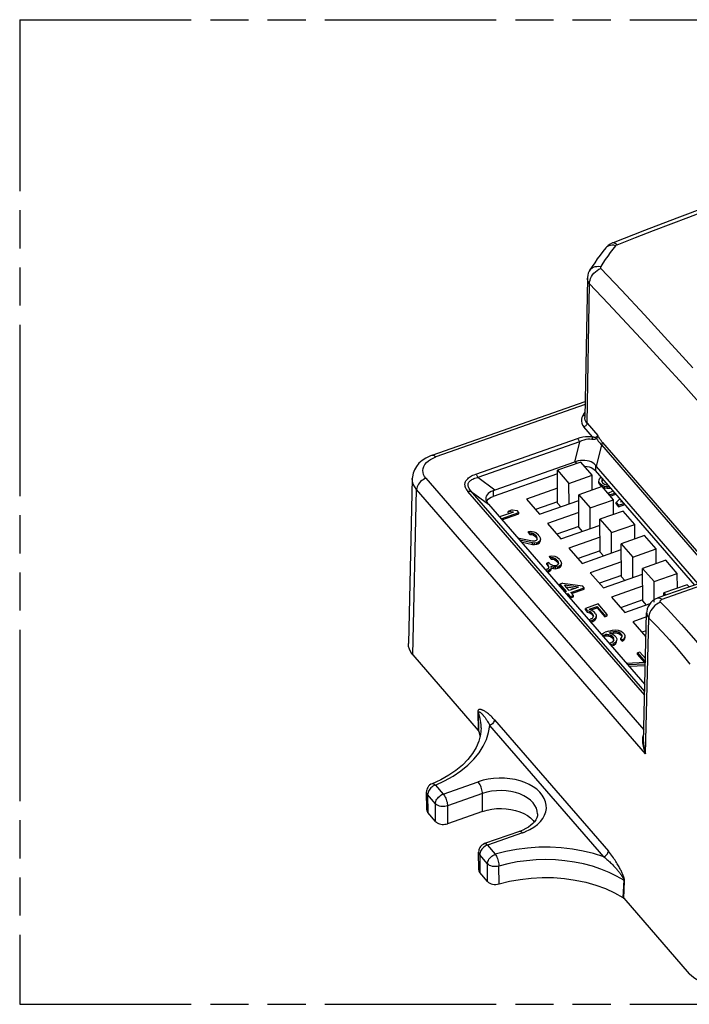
# Model space of a CAD drawing. Header units: millimetres. Extents: x 0 to 210, y 0 to 297.
# Tile 11 of 16: x 50 to 84, y 208 to 258. Entities that reach past the tile are written whole.
import ezdxf

# ---------------------------------------------------------------- set-up
doc = ezdxf.new("R2010")
doc.units = ezdxf.units.MM
doc.header["$LTSCALE"] = 19.36
doc.linetypes.add('PHANTOM', pattern=[0.8, 0.45, -0.05, 0.1, -0.05, 0.1, -0.05])
doc.layers.get('0').update_dxf_attribs({"linetype": 'CONTINUOUS'})
doc.layers.add('DEFAULT_3', color=7, linetype='PHANTOM')

msp = doc.modelspace()

# ---------------------------------------------------------------- linework, layer by layer
at = {"color": 7, "linetype": 'Continuous'}
for p, q in [((79.88339, 246.08735), (79.88297, 246.08683)), ((78.95165, 244.54816), (78.82479, 237.4757)), ((79.07323, 244.95619), (79.07349, 244.9566)), ((71.07851, 235.569), (78.83944, 238.29305)), ((78.29308, 235.20241), (74.2577, 233.78601)), ((78.61485, 235.21872), (77.43065, 234.80307)), ((78.48882, 235.27278), (78.38719, 235.2389)), ((79.1982, 234.54574), (78.61485, 235.21872)), ((77.43191, 234.62098), (74.16549, 233.47449)), ((77.4422, 233.13217), (77.43065, 234.80307)), ((77.43065, 234.80307), (78.014, 234.13009)), ((78.014, 234.13009), (79.1982, 234.54574)), ((79.20335, 233.79985), (79.1982, 234.54574)), ((84.40033, 228.97241), (79.3664, 234.77984)), ((84.58394, 229.03686), (79.416, 234.99889)), ((70.06269, 234.38143), (69.86271, 225.99418)), ((78.02118, 233.09054), (78.014, 234.13009)), ((79.53901, 234.21322), (79.54708, 234.31764)), ((79.53949, 234.1436), (79.53901, 234.21322)), ((79.59484, 234.1109), (79.53901, 234.21322)), ((79.53949, 234.1436), (79.59532, 234.04128)), ((79.54708, 234.31764), (79.58216, 234.39091)), ((79.58216, 234.39091), (79.65028, 234.45234)), ((79.59532, 234.04128), (79.59484, 234.1109)), ((79.70105, 234.02628), (79.59484, 234.1109)), ((79.59532, 234.04128), (79.68991, 233.96592)), ((79.68837, 234.30628), (79.67849, 234.24186)), ((79.67849, 234.24186), (79.72081, 234.15512)), ((79.73199, 234.35808), (79.68837, 234.30628)), ((79.68886, 234.23666), (79.76198, 234.32349)), ((79.70142, 233.9725), (79.70105, 234.02628)), ((79.84416, 233.97492), (79.70105, 234.02628)), ((79.72081, 234.15512), (79.81353, 234.08607)), ((79.81353, 234.08607), (79.90443, 234.05703)), ((79.90443, 234.05703), (79.99654, 234.05287)), ((77.43694, 233.89324), (75.85472, 233.33789)), ((79.69512, 233.97246), (78.51092, 233.55681)), ((78.52248, 231.88591), (78.51092, 233.55681)), ((78.51092, 233.55681), (79.09427, 232.88382)), ((80.27847, 233.29947), (79.69512, 233.97246)), ((79.71211, 233.95286), (79.84464, 233.9053)), ((79.84464, 233.9053), (79.84416, 233.97492)), ((79.96025, 233.95471), (79.84416, 233.97492)), ((79.84464, 233.9053), (79.96074, 233.88509)), ((80.07825, 233.95861), (79.96025, 233.95471)), ((79.96074, 233.88509), (79.96025, 233.95471)), ((79.96074, 233.88509), (80.08853, 233.88931)), ((80.26937, 233.73813), (79.99994, 233.64356)), ((80.0001, 233.62062), (79.99994, 233.64356)), ((79.99994, 233.64356), (80.08096, 233.55009)), ((80.08096, 233.55009), (80.35039, 233.64466)), ((80.08112, 233.52715), (80.08096, 233.55009)), ((80.08853, 233.88931), (80.08812, 233.94722)), ((80.08853, 233.88931), (80.13353, 233.89484)), ((80.11222, 233.49127), (80.39677, 233.59115)), ((73.82808, 233.21397), (73.86014, 233.26782)), ((73.83204, 233.20474), (73.87766, 233.13593)), ((73.86014, 233.26782), (73.91622, 233.33001)), ((73.9292, 233.07304), (81.86791, 223.9145)), ((75.85472, 233.33789), (76.52449, 232.5652)), ((77.44175, 233.19703), (76.31854, 232.80279)), ((76.52449, 232.5652), (78.51295, 233.26315)), ((77.4422, 233.13217), (77.60493, 232.94444)), ((79.09427, 232.88382), (80.27847, 233.29947)), ((80.28363, 232.55358), (80.27847, 233.29947)), ((80.41854, 233.16063), (80.59993, 233.35678)), ((80.41903, 233.09101), (80.41854, 233.16063)), ((80.41854, 233.16063), (80.54008, 233.02042)), ((80.41903, 233.09101), (80.54056, 232.9508)), ((80.54008, 233.02042), (80.80951, 233.11499)), ((80.54056, 232.9508), (80.54008, 233.02042)), ((80.54056, 232.9508), (80.85589, 233.06148)), ((80.69732, 233.24442), (80.63543, 233.1758)), ((80.72849, 233.20846), (80.63543, 233.1758)), ((75.19269, 232.67955), (74.48546, 232.43131)), ((74.56648, 232.33784), (75.47527, 232.65683)), ((74.61286, 232.28433), (75.47575, 232.58721)), ((75.13686, 232.78186), (74.93529, 232.71111)), ((74.93578, 232.64149), (74.93529, 232.71111)), ((75.19269, 232.67955), (74.93529, 232.71111)), ((74.93578, 232.64149), (75.04582, 232.628)), ((75.13686, 232.78186), (75.39425, 232.7503)), ((75.47527, 232.65683), (75.39425, 232.7503)), ((75.47575, 232.58721), (75.47527, 232.65683)), ((78.51721, 232.64698), (76.93499, 232.09162)), ((79.10146, 231.84427), (79.09427, 232.88382)), ((80.7754, 232.72619), (79.5912, 232.31054)), ((81.35874, 232.05321), (80.7754, 232.72619)), ((76.93499, 232.09162), (77.60476, 231.31894)), ((77.60476, 231.31894), (79.59323, 232.01688)), ((79.60275, 230.63964), (79.5912, 232.31054)), ((79.5912, 232.31054), (80.17454, 231.63756)), ((80.17454, 231.63756), (81.35874, 232.05321)), ((81.3639, 231.30732), (81.35874, 232.05321)), ((75.95701, 231.68405), (76.0713, 231.70384)), ((75.95749, 231.61443), (75.95701, 231.68405)), ((75.95701, 231.68405), (76.02453, 231.60615)), ((75.95749, 231.61443), (76.02501, 231.53653)), ((76.02501, 231.53653), (76.02453, 231.60615)), ((76.12712, 231.60153), (76.02453, 231.60615)), ((76.02501, 231.53653), (76.1276, 231.53191)), ((76.0713, 231.70384), (76.22609, 231.6769)), ((76.1276, 231.53191), (76.12712, 231.60153)), ((76.21802, 231.57248), (76.12712, 231.60153)), ((76.1276, 231.53191), (76.21851, 231.50286)), ((76.21851, 231.50286), (76.21802, 231.57248)), ((76.31074, 231.50343), (76.21802, 231.57248)), ((76.21851, 231.50286), (76.31122, 231.43381)), ((76.22609, 231.6769), (76.3305, 231.63228)), ((76.31122, 231.43381), (76.31074, 231.50343)), ((76.31074, 231.50343), (76.36475, 231.44112)), ((76.3305, 231.63228), (76.45022, 231.53207)), ((76.50423, 231.46976), (76.45022, 231.53207)), ((78.52203, 231.95077), (77.39882, 231.55652)), ((78.52248, 231.88591), (78.68521, 231.69817)), ((80.18173, 230.59801), (80.17454, 231.63756)), ((75.40156, 231.37444), (76.17043, 231.21037)), ((76.16236, 231.10595), (75.5109, 231.24831)), ((75.58524, 231.16255), (76.16284, 231.03633)), ((76.16284, 231.03633), (76.16236, 231.10595)), ((76.26495, 231.10132), (76.16236, 231.10595)), ((76.16284, 231.03633), (76.26543, 231.0317)), ((76.17043, 231.21037), (76.29822, 231.21459)), ((76.37924, 231.12112), (76.26495, 231.10132)), ((76.26543, 231.0317), (76.26495, 231.10132)), ((76.26543, 231.0317), (76.37972, 231.0515)), ((76.34861, 231.23227), (76.29822, 231.21459)), ((76.31122, 231.43381), (76.36523, 231.3715)), ((76.34861, 231.23227), (76.39719, 231.28996)), ((76.36523, 231.3715), (76.36475, 231.44112)), ((76.40707, 231.35438), (76.36475, 231.44112)), ((76.36523, 231.3715), (76.39906, 231.30217)), ((76.37924, 231.12112), (76.42963, 231.1388)), ((76.37972, 231.0515), (76.37924, 231.12112)), ((76.37972, 231.0515), (76.43011, 231.06918)), ((76.39719, 231.28996), (76.40707, 231.35438)), ((76.51691, 231.18976), (76.42963, 231.1388)), ((76.43011, 231.06918), (76.42963, 231.1388)), ((76.43011, 231.06918), (76.51739, 231.12014)), ((76.50423, 231.46976), (76.56006, 231.36745)), ((76.56368, 231.28745), (76.51691, 231.18976)), ((76.51739, 231.12014), (76.51691, 231.18976)), ((76.51739, 231.12014), (76.56416, 231.21782)), ((76.56006, 231.36745), (76.56368, 231.28745)), ((76.56416, 231.21782), (76.56368, 231.28745)), ((79.59749, 231.40071), (78.01526, 230.84536)), ((81.85567, 231.47993), (80.67147, 231.06428)), ((80.68302, 229.39338), (80.67147, 231.06428)), ((80.67147, 231.06428), (81.25482, 230.39129)), ((82.43902, 230.80694), (81.85567, 231.47993)), ((78.01526, 230.84536), (78.68503, 230.07267)), ((79.6023, 230.7045), (78.47909, 230.31026)), ((78.68503, 230.07267), (80.6735, 230.77062)), ((79.60275, 230.63964), (79.76548, 230.4519)), ((81.25482, 230.39129), (82.43902, 230.80694)), ((82.44418, 230.06105), (82.43902, 230.80694)), ((89.62535, 230.80637), (82.53704, 228.3184)), ((76.98788, 230.11567), (76.8871, 230.0803)), ((76.88758, 230.01067), (76.8871, 230.0803)), ((76.8871, 230.0803), (76.94111, 230.01798)), ((76.88758, 230.01067), (76.94159, 229.94836)), ((76.94159, 229.94836), (76.94111, 230.01798)), ((76.99693, 229.91567), (76.94111, 230.01798)), ((77.04189, 230.05336), (76.98788, 230.11567)), ((77.03729, 230.43778), (77.15157, 230.45758)), ((77.03777, 230.36816), (77.03729, 230.43778)), ((77.03729, 230.43778), (77.1048, 230.35989)), ((77.03777, 230.36816), (77.10528, 230.29027)), ((77.04189, 230.05336), (77.1733, 229.97757)), ((77.10528, 230.29027), (77.1048, 230.35989)), ((77.2074, 230.35526), (77.1048, 230.35989)), ((77.10528, 230.29027), (77.20788, 230.28564)), ((77.15157, 230.45758), (77.30637, 230.43064)), ((77.20788, 230.28564), (77.2074, 230.35526)), ((77.2983, 230.32622), (77.2074, 230.35526)), ((77.20788, 230.28564), (77.29878, 230.25659)), ((77.29878, 230.25659), (77.2983, 230.32622)), ((77.39101, 230.25717), (77.2983, 230.32622)), ((77.29878, 230.25659), (77.39149, 230.18755)), ((77.30637, 230.43064), (77.41077, 230.38601)), ((77.39149, 230.18755), (77.39101, 230.25717)), ((77.39101, 230.25717), (77.44502, 230.19485)), ((77.39149, 230.18755), (77.44551, 230.12523)), ((77.41077, 230.38601), (77.53049, 230.28581)), ((77.42888, 229.98601), (77.47746, 230.0437)), ((77.44551, 230.12523), (77.44502, 230.19485)), ((77.48735, 230.10812), (77.44502, 230.19485)), ((77.44551, 230.12523), (77.47934, 230.0559)), ((77.47746, 230.0437), (77.48735, 230.10812)), ((77.5575, 230.25465), (77.53049, 230.28581)), ((77.5575, 230.25465), (77.62683, 230.13676)), ((77.63045, 230.05676), (77.58368, 229.95907)), ((77.62683, 230.13676), (77.63045, 230.05676)), ((77.63093, 229.98714), (77.63045, 230.05676)), ((80.67776, 230.15444), (79.09554, 229.59909)), ((81.26201, 229.35174), (81.25482, 230.39129)), ((82.93594, 230.23366), (81.75174, 229.81801)), ((83.51929, 229.56068), (82.93594, 230.23366)), ((76.91328, 229.78472), (76.81249, 229.74934)), ((76.88001, 229.67145), (76.98079, 229.70682)), ((76.91328, 229.78472), (76.98705, 229.85125)), ((76.92465, 229.61733), (76.98128, 229.6372)), ((76.94159, 229.94836), (76.9887, 229.86201)), ((77.06807, 229.75778), (76.98079, 229.70682)), ((76.98128, 229.6372), (76.98079, 229.70682)), ((76.98128, 229.6372), (77.06856, 229.68816)), ((76.98705, 229.85125), (76.99693, 229.91567)), ((77.11665, 229.81546), (77.06807, 229.75778)), ((77.06856, 229.68816), (77.06807, 229.75778)), ((77.06856, 229.68816), (77.11714, 229.74584)), ((77.09953, 229.91104), (77.11665, 229.81546)), ((77.22913, 229.87526), (77.09953, 229.91104)), ((77.11714, 229.74584), (77.11665, 229.81546)), ((77.12213, 229.83531), (77.22961, 229.80564)), ((77.1733, 229.97757), (77.2507, 229.9641)), ((77.22961, 229.80564), (77.22913, 229.87526)), ((77.33172, 229.87063), (77.22913, 229.87526)), ((77.22961, 229.80564), (77.33221, 229.80101)), ((77.2507, 229.9641), (77.37849, 229.96832)), ((77.44601, 229.89043), (77.33172, 229.87063)), ((77.33221, 229.80101), (77.33172, 229.87063)), ((77.33221, 229.80101), (77.44649, 229.82081)), ((77.42888, 229.98601), (77.37849, 229.96832)), ((77.44601, 229.89043), (77.4964, 229.90812)), ((77.44649, 229.82081), (77.44601, 229.89043)), ((77.44649, 229.82081), (77.49688, 229.8385)), ((77.58368, 229.95907), (77.4964, 229.90812)), ((77.49688, 229.8385), (77.4964, 229.90812)), ((77.49688, 229.8385), (77.58416, 229.88945)), ((77.58416, 229.88945), (77.58368, 229.95907)), ((77.58416, 229.88945), (77.63093, 229.98714)), ((79.09554, 229.59909), (79.76531, 228.82641)), ((79.76531, 228.82641), (81.75377, 229.52435)), ((81.7633, 228.14711), (81.75174, 229.81801)), ((81.75174, 229.81801), (82.33509, 229.14503)), ((82.33509, 229.14503), (83.51929, 229.56068)), ((83.52445, 228.81479), (83.51929, 229.56068)), ((77.70092, 229.0656), (77.54975, 229.01253)), ((77.55023, 228.94291), (77.54975, 229.01253)), ((77.54975, 229.01253), (77.87383, 228.63865)), ((77.70092, 229.0656), (78.70529, 228.93049)), ((80.68258, 229.45824), (79.55937, 229.06399)), ((80.68302, 229.39338), (80.84576, 229.20564)), ((82.34228, 228.10548), (82.33509, 229.14503)), ((77.55023, 228.94291), (77.82793, 228.62254)), ((78.02501, 228.69172), (77.79545, 228.95655)), ((78.50373, 228.85974), (77.79545, 228.95655)), ((77.87383, 228.63865), (77.7965, 228.61151)), ((77.86384, 228.87764), (78.3611, 228.80968)), ((77.87752, 228.51804), (77.95485, 228.54518)), ((77.95533, 228.47556), (77.95485, 228.54518)), ((77.95485, 228.54518), (78.08989, 228.3894)), ((78.50373, 228.85974), (78.02501, 228.69172)), ((78.10603, 228.59825), (78.78631, 228.83702)), ((78.24106, 228.44246), (78.10603, 228.59825)), ((78.15241, 228.54474), (78.78679, 228.7674)), ((78.78631, 228.83702), (78.70529, 228.93049)), ((78.78679, 228.7674), (78.78631, 228.83702)), ((81.75804, 228.90818), (80.17581, 228.35282)), ((84.01622, 228.9874), (82.83202, 228.57175)), ((82.83305, 228.4223), (82.83202, 228.57175)), ((82.83202, 228.57175), (82.93158, 228.45689)), ((84.11578, 228.87253), (84.01622, 228.9874)), ((77.9239, 228.46453), (77.95533, 228.47556)), ((77.95533, 228.47556), (78.09037, 228.31978)), ((78.08989, 228.3894), (78.24106, 228.44246)), ((78.09037, 228.31978), (78.08989, 228.3894)), ((78.09037, 228.31978), (78.24154, 228.37284)), ((78.24154, 228.37284), (78.24106, 228.44246)), ((79.50469, 228.00826), (78.8496, 227.77832)), ((79.96381, 227.47859), (79.50469, 228.00826)), ((80.17581, 228.35282), (80.84558, 227.58014)), ((81.76285, 228.21197), (80.63964, 227.81773)), ((80.84558, 227.58014), (82.1341, 228.03241)), ((81.7633, 228.14711), (81.92603, 227.95937)), ((78.60312, 227.68095), (78.62284, 227.69873)), ((78.70386, 227.60526), (78.62284, 227.69873)), ((78.70386, 227.60526), (78.68414, 227.58748)), ((78.70415, 227.5644), (78.70386, 227.60526)), ((78.85009, 227.7087), (78.8496, 227.77832)), ((78.8496, 227.77832), (78.94413, 227.66927)), ((78.85009, 227.7087), (78.94461, 227.59965)), ((78.94461, 227.59965), (78.94413, 227.66927)), ((79.07373, 227.63349), (78.94413, 227.66927)), ((78.94461, 227.59965), (79.07421, 227.56387)), ((79.0431, 227.74465), (79.44623, 227.88615)), ((79.0431, 227.74465), (79.1862, 227.69329)), ((79.07421, 227.56387), (79.07373, 227.63349)), ((79.15294, 227.58002), (79.07373, 227.63349)), ((79.07421, 227.56387), (79.15342, 227.5104)), ((79.14141, 227.70937), (79.44671, 227.81653)), ((79.15342, 227.5104), (79.15294, 227.58002)), ((79.15294, 227.58002), (79.23396, 227.48655)), ((79.15342, 227.5104), (79.23444, 227.41693)), ((79.1862, 227.69329), (79.27892, 227.62424)), ((79.35994, 227.53077), (79.27892, 227.62424)), ((79.35994, 227.53077), (79.40226, 227.44404)), ((79.44671, 227.81653), (79.44623, 227.88615)), ((79.44623, 227.88615), (79.83783, 227.43438)), ((79.44671, 227.81653), (79.83831, 227.36476)), ((81.80607, 221.0112), (81.96235, 227.56534)), ((79.00275, 227.22254), (79.09184, 227.23349)), ((79.13416, 227.14675), (79.07085, 227.14135)), ((79.14223, 227.25118), (79.09184, 227.23349)), ((79.13416, 227.14675), (79.23494, 227.18213)), ((79.13464, 227.07713), (79.13416, 227.14675)), ((79.13464, 227.07713), (79.23543, 227.11251)), ((79.14223, 227.25118), (79.20432, 227.29329)), ((79.20432, 227.29329), (79.2529, 227.35097)), ((79.23444, 227.41693), (79.23396, 227.48655)), ((79.26278, 227.4154), (79.23396, 227.48655)), ((79.23444, 227.41693), (79.25516, 227.36576)), ((79.33392, 227.2575), (79.23494, 227.18213)), ((79.23543, 227.11251), (79.23494, 227.18213)), ((79.23543, 227.11251), (79.3344, 227.18788)), ((79.2529, 227.35097), (79.26278, 227.4154)), ((79.39419, 227.33961), (79.33392, 227.2575)), ((79.3344, 227.18788), (79.33392, 227.2575)), ((79.3344, 227.18788), (79.39467, 227.26999)), ((79.40226, 227.44404), (79.39419, 227.33961)), ((79.39467, 227.26999), (79.39419, 227.33961)), ((79.39467, 227.26999), (79.40274, 227.37441)), ((79.83783, 227.43438), (79.96381, 227.47859)), ((79.83831, 227.36476), (79.83783, 227.43438)), ((79.83831, 227.36476), (79.96429, 227.40897)), ((79.96429, 227.40897), (79.96381, 227.47859)), ((81.95728, 227.35267), (81.25609, 227.10656)), ((81.25609, 227.10656), (81.92586, 226.33387)), ((79.6986, 226.49558), (79.86147, 226.57306)), ((80.03784, 226.63497), (79.86147, 226.57306)), ((80.03784, 226.63497), (80.22772, 226.6813)), ((80.05497, 226.53939), (80.10536, 226.55708)), ((80.05497, 226.53939), (80.23677, 226.4813)), ((80.27004, 226.59456), (80.10536, 226.55708)), ((80.10559, 226.52321), (80.10536, 226.55708)), ((80.17104, 226.5023), (80.27052, 226.52494)), ((80.22772, 226.6813), (80.3807, 226.69436)), ((80.35913, 226.60551), (80.27004, 226.59456)), ((80.27052, 226.52494), (80.27004, 226.59456)), ((80.27052, 226.52494), (80.35961, 226.53589)), ((80.35961, 226.53589), (80.35913, 226.60551)), ((80.46172, 226.60089), (80.35913, 226.60551)), ((80.35961, 226.53589), (80.4622, 226.53127)), ((80.3807, 226.69436), (80.52199, 226.683)), ((80.4622, 226.53127), (80.46172, 226.60089)), ((80.55262, 226.57184), (80.46172, 226.60089)), ((80.4622, 226.53127), (80.5531, 226.50222)), ((80.52199, 226.683), (80.6651, 226.63164)), ((80.5531, 226.50222), (80.55262, 226.57184)), ((80.61833, 226.53395), (80.55262, 226.57184)), ((80.5531, 226.50222), (80.61881, 226.46433)), ((80.61881, 226.46433), (80.61833, 226.53395)), ((80.61833, 226.53395), (80.69935, 226.44048)), ((80.6651, 226.63164), (80.75781, 226.56259)), ((80.81183, 226.50028), (80.75781, 226.56259)), ((80.81183, 226.50028), (80.85415, 226.41354)), ((81.94049, 226.64889), (81.71991, 226.57146)), ((79.65764, 226.46439), (79.6986, 226.49558)), ((79.79132, 226.42653), (79.72923, 226.38442)), ((79.76598, 226.3394), (79.7918, 226.35691)), ((79.79132, 226.42653), (79.8669, 226.45306)), ((79.7918, 226.35691), (79.79132, 226.42653)), ((79.7918, 226.35691), (79.86739, 226.38344)), ((79.956, 226.46402), (79.8669, 226.45306)), ((79.86739, 226.38344), (79.8669, 226.45306)), ((79.86739, 226.38344), (79.95648, 226.3944)), ((79.95648, 226.3944), (79.956, 226.46402)), ((80.03339, 226.45055), (79.956, 226.46402)), ((79.95648, 226.3944), (80.03388, 226.38093)), ((80.03388, 226.38093), (80.03339, 226.45055)), ((80.1243, 226.4215), (80.03339, 226.45055)), ((80.03388, 226.38093), (80.12478, 226.35188)), ((80.03981, 226.02612), (80.1289, 226.03708)), ((80.12478, 226.35188), (80.1243, 226.4215)), ((80.19, 226.38361), (80.1243, 226.4215)), ((80.12478, 226.35188), (80.19048, 226.31399)), ((80.20449, 226.06361), (80.1289, 226.03708)), ((80.19048, 226.31399), (80.19, 226.38361)), ((80.19, 226.38361), (80.28453, 226.27456)), ((80.19048, 226.31399), (80.28501, 226.20494)), ((80.20449, 226.06361), (80.26657, 226.10572)), ((80.23677, 226.4813), (80.32948, 226.41225)), ((80.26657, 226.10572), (80.28996, 226.15456)), ((80.29984, 226.21898), (80.28453, 226.27456)), ((80.28501, 226.20494), (80.28453, 226.27456)), ((80.28501, 226.20494), (80.29315, 226.17538)), ((80.28996, 226.15456), (80.29984, 226.21898)), ((80.39618, 226.06993), (80.2972, 225.99456)), ((80.29768, 225.92494), (80.39666, 226.00031)), ((80.397, 226.33436), (80.32948, 226.41225)), ((80.43125, 226.1432), (80.39618, 226.06993)), ((80.39666, 226.00031), (80.39618, 226.06993)), ((80.39666, 226.00031), (80.43173, 226.07358)), ((80.397, 226.33436), (80.43932, 226.24762)), ((80.43932, 226.24762), (80.43125, 226.1432)), ((80.43173, 226.07358), (80.43125, 226.1432)), ((80.43173, 226.07358), (80.4398, 226.178)), ((80.61881, 226.46433), (80.69983, 226.37086)), ((80.6562, 226.26279), (80.70478, 226.32048)), ((80.65668, 226.19317), (80.6562, 226.26279)), ((80.6562, 226.26279), (80.72372, 226.1849)), ((80.65668, 226.19317), (80.7242, 226.11528)), ((80.71466, 226.3849), (80.69935, 226.44048)), ((80.69983, 226.37086), (80.69935, 226.44048)), ((80.69983, 226.37086), (80.70798, 226.3413)), ((80.70478, 226.32048), (80.71466, 226.3849)), ((80.7858, 226.22701), (80.72372, 226.1849)), ((80.7242, 226.11528), (80.72372, 226.1849)), ((80.7242, 226.11528), (80.78629, 226.15739)), ((80.84608, 226.30912), (80.7858, 226.22701)), ((80.78629, 226.15739), (80.7858, 226.22701)), ((80.78629, 226.15739), (80.84656, 226.2395)), ((80.85415, 226.41354), (80.84608, 226.30912)), ((80.84656, 226.2395), (80.84608, 226.30912)), ((80.84656, 226.2395), (80.85463, 226.34392)), ((80.17122, 225.95034), (80.10791, 225.94493)), ((80.17122, 225.95034), (80.2972, 225.99456)), ((80.17171, 225.88072), (80.17122, 225.95034)), ((80.17171, 225.88072), (80.29768, 225.92494)), ((80.29768, 225.92494), (80.2972, 225.99456)), ((81.62203, 225.56558), (81.49605, 225.52136)), ((81.49653, 225.45174), (81.49605, 225.52136)), ((81.49605, 225.52136), (81.90115, 225.05401)), ((81.90683, 225.23702), (81.62203, 225.56558)), ((70.08357, 225.4302), (73.41371, 221.58836)), ((80.91856, 225.00972), (81.90115, 225.05401)), ((81.49653, 225.45174), (81.84354, 225.05141)), ((81.90015, 224.95684), (80.99958, 224.91625)), ((81.05768, 224.84923), (81.89849, 224.88712)), ((81.79929, 223.99367), (81.82045, 224.00978)), ((81.87805, 224.03), (81.82045, 224.00978)), ((73.44104, 221.5418), (73.50682, 221.2817)), ((71.50636, 219.08307), (71.06433, 218.88005)), ((70.793, 217.55621), (70.78674, 218.46128)), ((71.24517, 216.96287), (70.84826, 217.42077)), ((73.63226, 217.47564), (71.85596, 216.85216)), ((76.19757, 217.01069), (76.25292, 216.93512)), ((75.67473, 216.52791), (75.50788, 216.46234)), ((75.82726, 216.60199), (75.67473, 216.52791)), ((75.50788, 216.46234), (73.73158, 215.83886)), ((73.43688, 214.50607), (73.43063, 215.41115)), ((73.88905, 213.91274), (73.49214, 214.37064)), ((80.79721, 213.07034), (84.12735, 209.2285))]:
    msp.add_line(p, q, dxfattribs=at)
at = {"color": 9, "linetype": 'Continuous'}
for p, q in [((80.67749, 243.94547), (79.63717, 245.05036)), ((78.93524, 237.19614), (79.06212, 244.27045)), ((81.8463, 242.69275), (80.67749, 243.94547)), ((82.87473, 241.57812), (81.8463, 242.69275)), ((83.5967, 240.78702), (82.87473, 241.57812)), ((84.30037, 240.00818), (83.5967, 240.78702)), ((78.83667, 238.13853), (71.25449, 235.47721)), ((78.79133, 237.69558), (78.72022, 237.582)), ((78.8298, 237.75531), (78.79133, 237.69558)), ((79.21553, 236.49952), (78.77831, 237.00392)), ((78.93524, 237.19614), (79.48055, 236.56703)), ((73.29226, 234.6064), (78.45205, 236.41746)), ((78.54412, 236.25053), (73.38434, 234.43947)), ((78.54412, 236.25053), (78.29308, 235.20241)), ((79.416, 234.99889), (79.67789, 236.09224)), ((85.51139, 229.36239), (79.67789, 236.09224)), ((79.72345, 236.20449), (85.62092, 229.40083)), ((78.38788, 235.13906), (78.38719, 235.2389)), ((79.36445, 235.06177), (79.3664, 234.77984)), ((70.75424, 234.39151), (81.8207, 221.62462)), ((74.2577, 233.78601), (73.38434, 234.43947)), ((70.08355, 225.43022), (70.28347, 233.81485)), ((81.90871, 220.40331), (70.28347, 233.81485)), ((81.86244, 223.37542), (72.88796, 233.7289)), ((73.05586, 233.7265), (73.9292, 233.07304)), ((74.16354, 233.75642), (74.16549, 233.47449)), ((89.82097, 230.72542), (82.73266, 228.23745)), ((81.90871, 220.40331), (82.07285, 227.2873)), ((83.73608, 226.97093), (84.09357, 226.56249)), ((73.39187, 222.53464), (73.41371, 221.58836)), ((73.44104, 221.5418), (73.41833, 222.49417)), ((74.23222, 222.13427), (80.01625, 215.46148)), ((79.78087, 215.17315), (73.99684, 221.84593)), ((71.06434, 218.88006), (71.06455, 218.88015)), ((71.23433, 218.81249), (71.63124, 218.35459)), ((71.63124, 218.35459), (73.40745, 218.97804)), ((71.23891, 217.86794), (70.842, 218.32584)), ((70.842, 218.32584), (70.84826, 217.42077)), ((73.626, 218.38071), (71.8497, 217.75724)), ((73.63226, 217.47564), (73.626, 218.38071)), ((71.24517, 216.96287), (71.23891, 217.86794)), ((71.8497, 217.75724), (71.85596, 216.85216)), ((75.65451, 216.38584), (73.87821, 215.76236)), ((73.87821, 215.76236), (74.27512, 215.30446)), ((73.88279, 214.81781), (73.48588, 215.27571)), ((73.48588, 215.27571), (73.49214, 214.37064)), ((73.88905, 213.91274), (73.88279, 214.81781)), ((74.47001, 213.79245), (74.46375, 214.69753)), ((80.79773, 213.98087), (80.74991, 213.10988)), ((80.79721, 213.07034), (80.84226, 213.93944))]:
    msp.add_line(p, q, dxfattribs=at)
at = {"color": 7, "linetype": 'Continuous'}
for points in [[(89.2454, 249.69601), (87.99014, 249.25142), (86.56411, 248.7368), (85.06662, 248.18595), (83.49779, 247.59824), (81.85768, 246.97345), (80.25431, 246.35373)], [(79.88297, 246.08683), (79.73584, 245.90199), (79.59356, 245.71566), (79.45615, 245.52789), (79.32364, 245.33875), (79.19608, 245.1483), (79.07349, 244.9566)], [(80.25405, 246.35361), (80.23112, 246.34434), (80.11518, 246.28611), (80.00991, 246.2131), (79.91755, 246.12673), (79.88339, 246.08729)], [(79.07332, 244.95627), (79.04379, 244.90489), (78.99945, 244.80495), (78.96935, 244.70066), (78.95378, 244.59358), (78.95163, 244.54748)], [(71.07863, 235.56902), (70.95547, 235.52139), (70.74842, 235.41865), (70.56211, 235.29444), (70.40189, 235.15183), (70.27196, 234.99561), (70.1725, 234.82765), (70.10463, 234.65166), (70.0688, 234.47188), (70.06268, 234.37995)], [(78.38719, 235.2389), (78.37126, 235.23225), (78.35543, 235.22583), (78.33969, 235.21964), (78.32405, 235.21367), (78.30851, 235.20793), (78.29308, 235.20241)], [(78.7094, 235.3017), (78.59584, 235.29358), (78.48882, 235.27278)], [(79.36445, 235.06177), (79.30286, 235.12551), (79.22831, 235.17932), (79.13926, 235.22408), (79.03982, 235.2593), (78.93442, 235.28404), (78.82401, 235.29829), (78.7094, 235.3017)], [(78.79409, 235.01194), (78.82677, 235.01107), (78.93696, 234.99682), (79.04228, 234.972), (79.14004, 234.93687), (79.22814, 234.89254), (79.30322, 234.84035), (79.3664, 234.77984)], [(74.16354, 233.75642), (74.06974, 233.72158), (73.98678, 233.67556), (73.91504, 233.61849), (73.85791, 233.55466), (73.81784, 233.48748), (73.79498, 233.41765), (73.78937, 233.35829)], [(74.2577, 233.78601), (74.24226, 233.78069), (74.22672, 233.77552), (74.21107, 233.77051), (74.19533, 233.76565), (74.17948, 233.76095), (74.16354, 233.75642)], [(73.78937, 233.35829), (73.78974, 233.34556), (73.80234, 233.27398), (73.83204, 233.20474)], [(73.91622, 233.33001), (73.98675, 233.38613), (74.06961, 233.43405), (74.16549, 233.47449)], [(82.53667, 228.31826), (82.51002, 228.30846), (82.38834, 228.25148), (82.27732, 228.17801), (82.17934, 228.08889), (82.09836, 227.98777), (82.03521, 227.87631), (81.99139, 227.75814), (81.96722, 227.63558), (81.96235, 227.56496)], [(70.08357, 225.4302), (69.98371, 225.56633), (69.91366, 225.70716), (69.8732, 225.85396), (69.86271, 225.99418)], [(73.55814, 221.72041), (73.5311, 221.37852), (73.44723, 221.04415), (73.31019, 220.72064), (73.12265, 220.40865), (72.88732, 220.11008), (72.60624, 219.8264), (72.28056, 219.55885), (71.91325, 219.31038), (71.50636, 219.08307)], [(73.41371, 221.58836), (73.41974, 221.58098), (73.42519, 221.57344), (73.43006, 221.56572), (73.43433, 221.55787), (73.43799, 221.5499), (73.44104, 221.5418)], [(71.06455, 218.88014), (71.00932, 218.85269), (70.94298, 218.80528), (70.88973, 218.75091), (70.84886, 218.69254), (70.81943, 218.63278), (70.80016, 218.57348), (70.78966, 218.51565), (70.78674, 218.46128)], [(70.79307, 217.55621), (70.79645, 217.52224), (70.81459, 217.47105), (70.84826, 217.42077)], [(73.63226, 217.47564), (73.8593, 217.54316), (74.09358, 217.59078), (74.33715, 217.61861), (74.58386, 217.62632), (74.82957, 217.61338), (75.0703, 217.58049), (75.3019, 217.52777), (75.52076, 217.45652), (75.72289, 217.36747), (75.90526, 217.26243), (76.06294, 217.14377), (76.19757, 217.01069)], [(76.42339, 217.34692), (76.41395, 217.2472), (76.38456, 217.1478), (76.33614, 217.04973), (76.26924, 216.95323), (76.18479, 216.85954), (76.08312, 216.76933), (75.96353, 216.68285), (75.82726, 216.60199)], [(71.24517, 216.96287), (71.28466, 216.92505), (71.3316, 216.89242), (71.38666, 216.86472), (71.44777, 216.84276), (71.5136, 216.82725), (71.58247, 216.81835), (71.65282, 216.81648), (71.72296, 216.8215), (71.7904, 216.83339), (71.85596, 216.85216)], [(73.73158, 215.83886), (73.6532, 215.80256), (73.58686, 215.75515), (73.53362, 215.70077), (73.49274, 215.64241), (73.46331, 215.58265), (73.44404, 215.52335), (73.43355, 215.46552), (73.43063, 215.41115)], [(73.43697, 214.50607), (73.43716, 214.49914), (73.44461, 214.45472), (73.46294, 214.41206), (73.49214, 214.37064)], [(74.47001, 213.79245), (74.99929, 213.92688), (75.54072, 214.02628), (76.09706, 214.09084), (76.66003, 214.12), (77.22408, 214.11302), (77.78373, 214.07053), (78.3334, 213.99246), (78.86786, 213.88003), (79.38163, 213.73385), (79.86989, 213.55575), (80.32515, 213.34801), (80.74991, 213.10988)], [(73.88905, 213.91274), (73.93792, 213.8678), (73.99629, 213.83072), (74.06532, 213.80116), (74.14152, 213.78016), (74.22267, 213.76859), (74.30615, 213.76657), (74.38817, 213.77458), (74.47001, 213.79245)], [(80.74991, 213.10988), (80.75904, 213.10392), (80.76768, 213.0977), (80.77584, 213.09121), (80.78349, 213.08448), (80.79061, 213.07752), (80.79721, 213.07034)], [(86.57019, 208.78574), (86.35473, 208.72157), (86.13204, 208.67626), (85.90012, 208.64966), (85.66495, 208.6422), (85.4305, 208.6545), (85.20071, 208.68586), (84.97968, 208.73622), (84.77091, 208.80425), (84.57835, 208.88924), (84.40482, 208.98932), (84.25501, 209.10215), (84.12735, 209.2285)]]:
    msp.add_lwpolyline(points, dxfattribs=at)
at = {"color": 9, "linetype": 'Continuous'}
for points in [[(82.31598, 246.97239), (84.09772, 247.65073), (84.98804, 247.98488), (85.87971, 248.3159), (86.77915, 248.64662), (87.67778, 248.97186), (88.56462, 249.2892), (89.4529, 249.60318)], [(80.46144, 246.25436), (81.39928, 246.61917), (82.31598, 246.97239)], [(80.38779, 246.20433), (80.2497, 246.03087), (80.11614, 245.856), (79.98714, 245.67977), (79.86273, 245.50224), (79.74295, 245.32345), (79.62784, 245.14345)], [(80.38779, 246.20433), (80.29427, 246.22205), (80.20524, 246.22687), (80.12293, 246.21934), (80.04729, 246.19987), (79.97865, 246.16829), (79.91914, 246.12492), (79.88339, 246.08735)], [(80.25432, 246.35371), (80.27868, 246.35924), (80.31878, 246.35483), (80.36328, 246.33557), (80.4115, 246.30158), (80.46144, 246.25436)], [(80.46144, 246.25436), (80.4462, 246.24777), (80.43208, 246.24044), (80.41902, 246.23233), (80.40721, 246.22355), (80.39682, 246.21423), (80.38779, 246.20433)], [(79.06212, 244.27046), (79.06717, 244.36001), (79.08625, 244.45225), (79.11788, 244.54264), (79.16151, 244.6314), (79.21738, 244.71849), (79.28449, 244.8014), (79.36174, 244.87809), (79.44767, 244.94651), (79.54083, 245.00485), (79.63716, 245.05036)], [(79.07349, 244.9566), (79.08122, 244.96846), (79.12866, 245.02531), (79.18846, 245.07372), (79.25953, 245.112), (79.34081, 245.13902), (79.43063, 245.15369), (79.52698, 245.15529), (79.62783, 245.14345)], [(79.62784, 245.14345), (79.62001, 245.12741), (79.61595, 245.1114), (79.61568, 245.09525), (79.61915, 245.07947), (79.62631, 245.06456), (79.63717, 245.05036)], [(79.06216, 244.27046), (79.00752, 244.34558), (78.971, 244.42489), (78.95329, 244.5068), (78.95163, 244.54748)], [(79.06212, 244.27045), (80.0113, 243.26757), (80.96048, 242.25553), (81.90912, 241.23622), (82.85883, 240.20399), (83.81184, 239.15376), (84.76583, 238.08567), (85.71849, 236.99866), (86.67202, 235.89115), (87.62863, 234.75917), (88.58609, 233.60877), (89.54269, 232.4453), (90.49901, 231.26696)], [(78.72022, 237.582), (78.67345, 237.48561), (78.64937, 237.38811), (78.64809, 237.28846), (78.6693, 237.18981), (78.71267, 237.09531), (78.77831, 237.00392)], [(78.72022, 237.58201), (78.75214, 237.57676), (78.7827, 237.57679), (78.81069, 237.58198), (78.82681, 237.58861)], [(78.93524, 237.19613), (78.93201, 237.16846), (78.92316, 237.13999), (78.9092, 237.11191), (78.89041, 237.08479), (78.86695, 237.05919), (78.83973, 237.03649), (78.80982, 237.01778), (78.77832, 237.00391)], [(78.93526, 237.19611), (78.88111, 237.27088), (78.84437, 237.35084), (78.82655, 237.433), (78.82478, 237.47538)], [(78.45205, 236.41746), (78.59199, 236.46024), (78.72794, 236.49097), (78.86093, 236.50925), (78.98789, 236.51626), (79.10575, 236.51314), (79.21553, 236.49952)], [(79.37473, 236.46191), (79.39848, 236.47808), (79.42058, 236.49552), (79.44047, 236.51365), (79.45746, 236.53201), (79.47096, 236.55007), (79.48056, 236.56703)], [(79.41027, 236.41101), (79.43078, 236.43341), (79.44862, 236.4582), (79.46275, 236.4844), (79.47301, 236.51164), (79.47914, 236.5395), (79.48056, 236.56702)], [(79.72345, 236.20449), (79.68499, 236.25115), (79.64564, 236.30346), (79.60531, 236.36158), (79.56425, 236.42508), (79.52269, 236.49351), (79.48055, 236.56703)], [(78.45205, 236.41746), (78.46899, 236.39616), (78.48565, 236.37164), (78.50177, 236.34433), (78.51706, 236.31471), (78.53127, 236.28326), (78.54414, 236.25054)], [(79.17602, 236.36547), (79.08201, 236.37486), (78.98177, 236.37287), (78.87517, 236.35949), (78.76523, 236.33475), (78.65491, 236.29851), (78.54413, 236.25053)], [(79.21553, 236.49952), (79.20851, 236.48151), (79.20151, 236.46133), (79.19466, 236.43926), (79.18807, 236.41566), (79.18182, 236.39092), (79.17602, 236.36547)], [(79.41026, 236.41102), (79.38838, 236.39419), (79.36524, 236.38093), (79.34107, 236.37159), (79.31507, 236.36526), (79.28709, 236.36094), (79.25547, 236.35932), (79.21826, 236.36081), (79.17602, 236.36547)], [(79.37473, 236.46191), (79.36139, 236.45747), (79.34729, 236.4557), (79.33215, 236.4569), (79.3173, 236.45979), (79.30487, 236.46295), (79.29207, 236.46706), (79.27659, 236.47253), (79.25885, 236.47957), (79.23845, 236.48854), (79.21553, 236.49952)], [(79.37473, 236.4619), (79.38004, 236.45405), (79.38561, 236.44592), (79.39143, 236.43753), (79.39749, 236.42891), (79.40377, 236.42006), (79.41026, 236.41102)], [(79.41026, 236.41102), (79.4585, 236.34473), (79.50546, 236.2837), (79.55099, 236.22786), (79.59497, 236.17731), (79.6373, 236.13212), (79.67789, 236.09224)], [(79.67789, 236.09224), (79.69113, 236.1103), (79.70233, 236.12902), (79.71128, 236.14812), (79.71785, 236.16727), (79.72193, 236.18617), (79.72345, 236.20449)], [(71.07867, 235.56905), (71.10088, 235.57318), (71.13505, 235.56812), (71.17267, 235.55032), (71.21279, 235.51988), (71.25446, 235.4772)], [(70.75424, 234.39151), (70.6842, 234.48713), (70.63512, 234.58589), (70.6069, 234.68867), (70.59986, 234.79285), (70.61455, 234.89671), (70.65019, 234.99855), (70.70665, 235.09661), (70.78255, 235.18937), (70.87712, 235.27515), (70.9884, 235.35264), (71.11391, 235.41977), (71.25449, 235.47721)], [(72.88796, 233.7289), (72.84644, 233.78083), (72.81184, 233.83143), (72.78435, 233.88073), (72.76337, 233.92865), (72.74853, 233.97508), (72.73943, 234.02005), (72.73563, 234.06354), (72.73694, 234.10568), (72.74305, 234.14656), (72.75386, 234.1863), (72.76905, 234.22501), (72.78885, 234.26285), (72.81327, 234.29995), (72.84257, 234.33643), (72.87688, 234.37244), (72.91666, 234.40793), (72.9623, 234.44295), (73.0142, 234.47736), (73.07277, 234.51117), (73.13838, 234.54408), (73.21161, 234.57579), (73.29226, 234.6064)], [(73.29226, 234.6064), (73.3091, 234.58521), (73.32571, 234.56081), (73.34178, 234.53362), (73.35708, 234.50403), (73.37136, 234.47247), (73.38435, 234.43947)], [(70.28347, 233.81485), (70.18415, 233.95066), (70.11359, 234.09351), (70.07297, 234.2409), (70.06266, 234.38)], [(70.75424, 234.39152), (70.68066, 234.3606), (70.61002, 234.32098), (70.54431, 234.27434), (70.48353, 234.22106), (70.42796, 234.16115), (70.37949, 234.09606), (70.3395, 234.02705), (70.30945, 233.95592), (70.2905, 233.88458), (70.28347, 233.81485)], [(81.86688, 223.5616), (73.01382, 233.77509), (72.97865, 233.82209), (72.9503, 233.86718), (72.92829, 233.91036), (72.91225, 233.95153), (72.90174, 233.99075), (72.89631, 234.02805), (72.89567, 234.06357), (72.89942, 234.09747), (72.90746, 234.12987), (72.91953, 234.16097), (72.93576, 234.1909), (72.95611, 234.21991), (72.98098, 234.24806), (73.01064, 234.27556), (73.04552, 234.3023), (73.08607, 234.3283), (73.1326, 234.35333), (73.18551, 234.37721), (73.24496, 234.3997), (73.31127, 234.42045), (73.38434, 234.43947)], [(72.88795, 233.7289), (72.91888, 233.73797), (72.9493, 233.7433), (72.9787, 233.74482), (73.00657, 233.74248), (73.03243, 233.73635), (73.05585, 233.72651)], [(82.66397, 228.09524), (82.56734, 228.05392), (82.47277, 227.99857), (82.38453, 227.93157), (82.30413, 227.8543), (82.23334, 227.7685), (82.17385, 227.67623), (82.1271, 227.57972), (82.09417, 227.4811), (82.07585, 227.38215), (82.07285, 227.2873)], [(82.53704, 228.3184), (82.54943, 228.32186), (82.58966, 228.32262), (82.63425, 228.30878), (82.68223, 228.2803), (82.73266, 228.23745)], [(82.66397, 228.09524), (82.64923, 228.1144), (82.64164, 228.13398), (82.64136, 228.15435), (82.6479, 228.1744), (82.66115, 228.19331), (82.68018, 228.21052), (82.7039, 228.22513), (82.73266, 228.23745)], [(82.66397, 228.09524), (83.02111, 227.73761), (83.37861, 227.36274), (83.73608, 226.97093)], [(81.96234, 227.56484), (81.96265, 227.54032), (81.97791, 227.45279), (82.01494, 227.36771), (82.07285, 227.28729)], [(82.07285, 227.2873), (82.42018, 226.93918), (82.7678, 226.57463), (83.11584, 226.19347), (83.46389, 225.79618), (83.81153, 225.38323), (84.15891, 224.95445)], [(84.09357, 226.56249), (84.45114, 226.13778), (84.80839, 225.6971)], [(74.23222, 222.13427), (74.17362, 222.19926), (74.11827, 222.25754), (74.0663, 222.3087), (74.01737, 222.35398), (73.97126, 222.39436), (73.92778, 222.43028), (73.88667, 222.46243), (73.84782, 222.49108), (73.81108, 222.51668), (73.77634, 222.53944), (73.74347, 222.55967), (73.71239, 222.57752), (73.683, 222.59321), (73.65522, 222.60684), (73.62899, 222.61858), (73.60425, 222.62849), (73.58094, 222.63668), (73.55904, 222.64318), (73.53848, 222.64808), (73.51926, 222.65138), (73.50135, 222.65312), (73.48475, 222.65329), (73.46944, 222.6519), (73.45544, 222.64892), (73.44276, 222.64436), (73.43142, 222.63816), (73.42144, 222.63028), (73.41287, 222.62075), (73.40577, 222.60955), (73.40015, 222.59684), (73.39604, 222.58271), (73.39335, 222.56746), (73.39195, 222.55148), (73.39187, 222.53464)], [(73.39187, 222.53464), (73.39761, 222.52824), (73.40284, 222.52168), (73.40753, 222.51498), (73.41168, 222.50815), (73.41529, 222.50121), (73.41833, 222.49417)], [(73.41833, 222.49417), (73.41831, 222.5031), (73.41897, 222.51116), (73.42033, 222.51839), (73.42239, 222.52464), (73.42516, 222.52975), (73.42858, 222.53379), (73.43262, 222.53672), (73.4372, 222.53863), (73.44227, 222.53955), (73.4478, 222.53956), (73.45377, 222.53872), (73.46019, 222.53706), (73.46704, 222.53462), (73.47432, 222.5314), (73.48203, 222.52744), (73.49015, 222.52272), (73.49871, 222.51726), (73.5077, 222.51104), (73.51714, 222.50406), (73.52702, 222.4963), (73.53737, 222.48774), (73.54819, 222.47837), (73.55948, 222.46815), (73.57128, 222.45706), (73.58358, 222.44506), (73.59641, 222.43211), (73.60977, 222.41817), (73.62368, 222.40319), (73.63816, 222.38712), (73.65324, 222.3699), (73.66892, 222.35146), (73.68523, 222.33174), (73.7022, 222.31063), (73.71984, 222.28807), (73.73818, 222.26394), (73.75725, 222.23812), (73.77708, 222.21049), (73.79772, 222.1809), (73.81917, 222.14918), (73.84151, 222.11513), (73.86475, 222.07853), (73.88898, 222.0391), (73.91421, 221.99655), (73.94057, 221.95049), (73.96824, 221.90041), (73.99684, 221.84593)], [(73.55814, 221.72041), (73.55136, 221.88035), (73.50597, 222.18918), (73.41833, 222.49417)], [(74.23222, 222.13427), (74.22734, 222.09262), (74.21403, 222.04984), (74.19305, 222.00776), (74.16488, 221.96713), (74.1297, 221.92877), (74.08889, 221.89474), (74.04406, 221.86672), (73.99684, 221.84593)], [(71.23433, 218.81249), (71.70087, 219.02663), (72.1303, 219.2652), (72.52428, 219.52944), (72.87785, 219.8157), (73.1873, 220.1217), (73.45049, 220.44449), (73.66444, 220.78142), (73.82793, 221.12932), (73.93845, 221.48366), (73.99684, 221.84593)], [(81.75044, 221.16065), (81.74763, 221.09555), (81.74881, 221.02569), (81.75438, 220.95088)], [(81.81585, 221.4215), (81.81223, 221.41471), (81.79462, 221.37338), (81.77929, 221.32733), (81.76661, 221.27653), (81.75687, 221.22095), (81.75044, 221.16065)], [(81.80607, 221.0112), (81.80575, 220.99253), (81.80745, 220.90504), (81.81472, 220.81209), (81.82811, 220.71428), (81.84805, 220.61281), (81.87482, 220.50911), (81.90871, 220.40332)], [(81.75438, 220.95088), (81.76484, 220.87095), (81.78065, 220.78609), (81.80243, 220.69638), (81.83065, 220.60232), (81.86582, 220.50441), (81.90872, 220.4033)], [(75.81468, 216.44745), (76.03858, 216.55433), (76.23828, 216.67495), (76.41482, 216.81028), (76.5651, 216.95737), (76.68672, 217.11434), (76.7787, 217.27893), (76.83932, 217.44899), (76.86841, 217.62219), (76.86498, 217.79626), (76.82969, 217.9688), (76.76234, 218.1374), (76.66452, 218.2998), (76.53693, 218.45359), (76.38194, 218.59683), (76.20115, 218.72731), (75.9976, 218.84349), (75.77368, 218.94344), (75.53285, 219.02617), (75.27813, 219.09019), (75.01313, 219.13499), (74.74121, 219.15959), (74.46612, 219.16397), (74.19149, 219.14762), (73.92103, 219.11102), (73.6603, 219.05453), (73.40745, 218.97804)], [(71.23433, 218.81249), (71.17261, 218.78653), (71.11246, 218.75264), (71.05538, 218.71165), (71.00277, 218.66457), (70.95591, 218.61257), (70.91597, 218.55691), (70.88393, 218.49898), (70.86058, 218.44019), (70.84648, 218.382), (70.842, 218.32584)], [(71.06455, 218.88015), (71.09095, 218.88608), (71.1235, 218.88274), (71.15883, 218.8691), (71.19603, 218.84547), (71.23433, 218.81249)], [(73.626, 218.38071), (73.62296, 218.43823), (73.61468, 218.50048), (73.60136, 218.56591), (73.58332, 218.63292), (73.56102, 218.69986), (73.53499, 218.76508), (73.50589, 218.82696), (73.47442, 218.884), (73.44137, 218.93479), (73.40754, 218.97807)], [(76.19131, 217.91576), (76.05868, 218.04742), (75.89996, 218.16688), (75.71785, 218.27208), (75.51548, 218.36123), (75.29631, 218.4328), (75.06408, 218.48556), (74.82277, 218.51862), (74.57651, 218.53141), (74.32952, 218.52371), (74.08601, 218.49565), (73.85016, 218.44771), (73.626, 218.38071)], [(70.842, 218.32584), (70.8087, 218.37462), (70.79034, 218.42653), (70.78674, 218.46128)], [(71.23891, 217.86794), (71.24339, 217.9241), (71.25749, 217.98229), (71.28084, 218.04108), (71.31288, 218.09901), (71.35282, 218.15467), (71.39968, 218.20667), (71.45229, 218.25375), (71.50938, 218.29474), (71.56952, 218.32863), (71.63124, 218.35459)], [(71.63124, 218.35459), (71.66507, 218.31132), (71.69812, 218.26053), (71.72959, 218.20349), (71.75869, 218.1416), (71.78472, 218.07639), (71.80702, 218.00945), (71.82506, 217.94244), (71.83838, 217.87701), (71.84666, 217.81476), (71.8497, 217.75724)], [(71.8497, 217.75724), (71.78529, 217.73863), (71.71715, 217.72662), (71.64695, 217.7215), (71.57642, 217.7234), (71.5073, 217.73227), (71.44129, 217.74789), (71.38002, 217.76988), (71.325, 217.7977), (71.27757, 217.83065), (71.23891, 217.86794)], [(76.42339, 217.34692), (76.40793, 217.49457), (76.36356, 217.64042), (76.29098, 217.78154), (76.19131, 217.91576)], [(75.65451, 216.38584), (75.62074, 216.42054), (75.58786, 216.44582), (75.55668, 216.46105), (75.52797, 216.46586), (75.50788, 216.46234)], [(75.65451, 216.38584), (75.68173, 216.39554), (75.70875, 216.40548), (75.73555, 216.41564), (75.76215, 216.42602), (75.78853, 216.43662), (75.81468, 216.44745)], [(73.87821, 215.76236), (73.81649, 215.7364), (73.75635, 215.70251), (73.69926, 215.66152), (73.64665, 215.61444), (73.59979, 215.56243), (73.55985, 215.50678), (73.52781, 215.44884), (73.50446, 215.39006), (73.49036, 215.33187), (73.48588, 215.27571)], [(73.73158, 215.83886), (73.75167, 215.84239), (73.78038, 215.83758), (73.81156, 215.82235), (73.84444, 215.79707), (73.87821, 215.76236)], [(79.78087, 215.17315), (79.26818, 215.33498), (78.73824, 215.46451), (78.18859, 215.56211), (77.62661, 215.62668), (77.05715, 215.65722), (76.48533, 215.6539), (75.91623, 215.6163), (75.35482, 215.54521), (74.80862, 215.44134), (74.27512, 215.30446)], [(73.48588, 215.27571), (73.45694, 215.3164), (73.43844, 215.35951), (73.43082, 215.40397), (73.43063, 215.41115)], [(73.88279, 214.81781), (73.88728, 214.87397), (73.90137, 214.93215), (73.92472, 214.99094), (73.95676, 215.04887), (73.9967, 215.10453), (74.04356, 215.15654), (74.09617, 215.20362), (74.15326, 215.24461), (74.2134, 215.2785), (74.27512, 215.30446)], [(74.27512, 215.30446), (74.30428, 215.25969), (74.33278, 215.20744), (74.35992, 215.14901), (74.38504, 215.08584), (74.4075, 215.01948), (74.42677, 214.95157), (74.44236, 214.88377), (74.45389, 214.81776), (74.46108, 214.75517), (74.46375, 214.69753)], [(80.79773, 213.98087), (80.43909, 214.19074), (80.0528, 214.37992), (79.6418, 214.54698), (79.20918, 214.69066), (78.75824, 214.80986), (78.29238, 214.90369), (77.81515, 214.97143), (77.33016, 215.01256), (76.84109, 215.02678), (76.35164, 215.01397), (75.86553, 214.97425), (75.38643, 214.90789), (74.91799, 214.81542), (74.46375, 214.69753)], [(79.78087, 215.17315), (79.8261, 215.19289), (79.86936, 215.21941), (79.90887, 215.25142), (79.94397, 215.28829), (79.9738, 215.32956), (79.99654, 215.37339), (80.01096, 215.41794), (80.01625, 215.46148)], [(79.78087, 215.17315), (79.83939, 215.12716), (79.89468, 215.08157), (79.94696, 215.03693), (79.99646, 214.99328), (80.04334, 214.95066), (80.08779, 214.90916), (80.12996, 214.86878), (80.17, 214.82954), (80.20803, 214.79144), (80.24418, 214.75447), (80.27856, 214.71861), (80.31127, 214.68383), (80.34241, 214.65011), (80.37205, 214.61744), (80.40029, 214.58578), (80.42718, 214.5551), (80.45279, 214.52539), (80.47718, 214.49661), (80.50041, 214.46873), (80.52254, 214.44174), (80.5436, 214.4156), (80.56365, 214.39029), (80.58272, 214.36577), (80.60086, 214.34203), (80.6181, 214.31904), (80.63448, 214.29678), (80.65002, 214.27521), (80.66476, 214.25431), (80.67872, 214.23406), (80.69191, 214.21443), (80.70437, 214.19539), (80.71611, 214.17693), (80.72714, 214.15903), (80.73746, 214.14166), (80.74706, 214.12484), (80.75594, 214.10854), (80.76412, 214.09272), (80.77154, 214.07739), (80.77822, 214.0625), (80.78404, 214.04819), (80.78891, 214.03458), (80.79279, 214.02178), (80.79559, 214.00991), (80.79735, 213.99908), (80.79807, 213.98941), (80.79773, 213.98087)], [(80.84226, 213.93944), (80.84261, 213.95592), (80.84166, 213.97455), (80.83946, 213.99535), (80.83587, 214.01824), (80.83078, 214.04321), (80.82423, 214.07008), (80.81621, 214.09871), (80.80676, 214.12899), (80.79593, 214.16079), (80.78375, 214.19408), (80.77026, 214.22877), (80.75547, 214.26489), (80.73938, 214.30244), (80.72198, 214.34143), (80.70328, 214.38187), (80.68325, 214.42379), (80.66187, 214.46721), (80.63909, 214.51216), (80.6149, 214.55869), (80.58921, 214.60682), (80.562, 214.6566), (80.53315, 214.70808), (80.50259, 214.76136), (80.4702, 214.81645), (80.4359, 214.87337), (80.39956, 214.93213), (80.36109, 214.99274), (80.3203, 215.05514), (80.27708, 215.11934), (80.23117, 215.18519), (80.1824, 215.25269), (80.13048, 215.32144), (80.07506, 215.39099), (80.01625, 215.46148)], [(74.46375, 214.69753), (74.38431, 214.67978), (74.30114, 214.67168), (74.21715, 214.67352), (74.13526, 214.68523), (74.05834, 214.7064), (73.98907, 214.73629), (73.92987, 214.77387), (73.88279, 214.81781)], [(80.84226, 213.93945), (80.83606, 213.94683), (80.82934, 213.95406), (80.82212, 213.9611), (80.81443, 213.96793), (80.80629, 213.97453), (80.79773, 213.98087)]]:
    msp.add_lwpolyline(points, dxfattribs=at)
at = {"color": 7, "linetype": 'Continuous'}
for centre in [(79.00994, 236.7371), (73.52314, 234.81125)]:
    msp.add_ellipse(centre, major_axis=(-0.68827, 1.90522), ratio=0.21288135, start_param=-3.72009538, end_param=-3.6466933, dxfattribs=at)
at = {"layer": 'DEFAULT_3', "color": 91, "linetype": 'PHANTOM', "true_color": 0x80ff80}
for p, q in [((50.12864, 257.68), (50.12864, 207.68)), ((50.12864, 257.68), (150.12864, 257.68)), ((50.12864, 207.68), (150.12864, 207.68))]:
    msp.add_line(p, q, dxfattribs=at)

doc.saveas('drawing.dxf')
